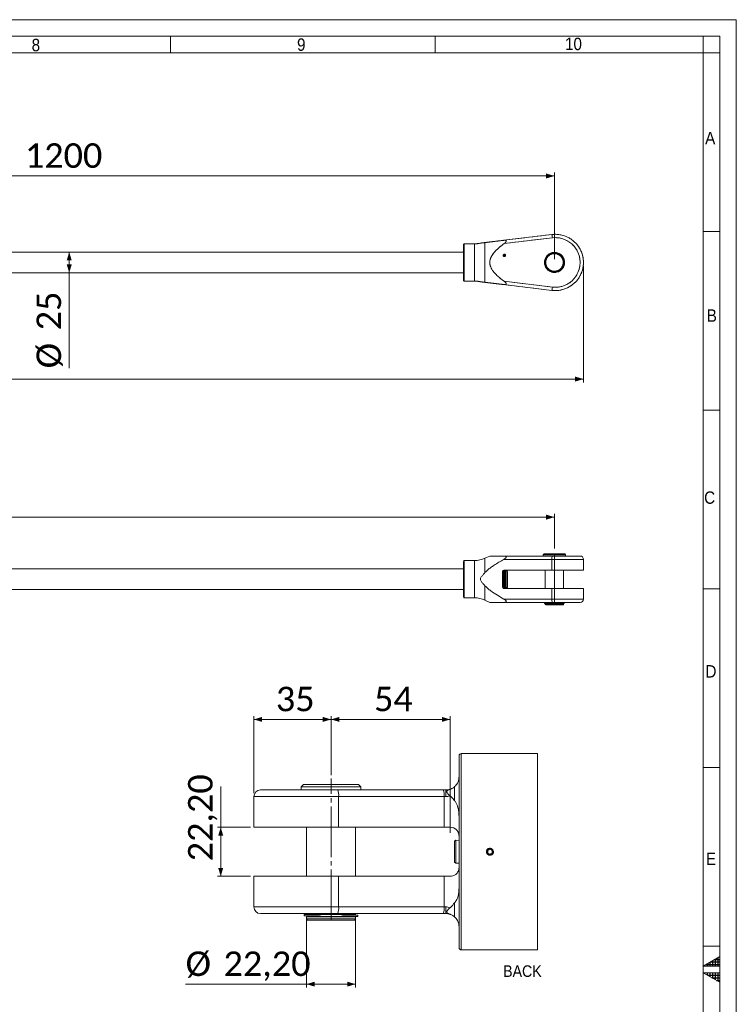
# Model space of a CAD drawing. Header units: millimetres. Extents: x 40 to 3324, y 40 to 2336.
# Tile 8 of 8: x 2458 to 3324, y 1146 to 2336. Entities that reach past the tile are written whole.
import ezdxf

# ---------------------------------------------------------------- set-up
doc = ezdxf.new("R2010")
doc.units = ezdxf.units.MM
doc.header["$LTSCALE"] = 4
for name, pattern in [('SLD-Centro', [19.05, 15.24, -1.27, 1.27, -1.27]), ('SLD-Combinazione-di-due-tratteggi', [12.7, 6.35, -1.27, 1.27, -1.27, 1.27, -1.27]), ('SLD-Solido', [0])]:
    doc.linetypes.add(name, pattern=pattern)
doc.styles.add('SLDTEXTSTYLE0', font='GOTHIC.TTF', dxfattribs={"width": 0.913})
doc.styles.add('SLDTEXTSTYLE3', font='CALIBRI.TTF')
doc.styles.add('SLDTEXTSTYLE4', font='CALIBRIB.TTF')
doc.dimstyles.new('SLDDIMSTYLE0', dxfattribs={"dimtxt": 29.633333, "dimasz": 10, "dimexe": 0, "dimexo": 0.0625, "dimgap": 7.408333, "dimtad": 1, "dimrnd": 1e-09, "dimzin": 12, "dimdsep": 46, "dimtxsty": 'SLDTEXTSTYLE4', "dimsah": 1, "dimcen": 0.09, "dimadec": 0, "dimazin": 3, "dimtfac": 1, "dimtofl": 0, "dimtmove": 0, "dimatfit": 3, "dimfxl": 0, "dimfrac": 2, "dimtolj": 1, "dimtzin": 12, "dimarcsym": 0})
doc.dimstyles.new('SLDDIMSTYLE3', dxfattribs={"dimtxt": 29.633333, "dimasz": 10, "dimexe": 0, "dimexo": 0.0625, "dimgap": 7.408333, "dimtad": 1, "dimlfac": 0.375, "dimrnd": 1e-09, "dimzin": 12, "dimdsep": 46, "dimtxsty": 'SLDTEXTSTYLE4', "dimsah": 1, "dimcen": 0.09, "dimadec": 0, "dimazin": 3, "dimtfac": 1, "dimtofl": 0, "dimtmove": 0, "dimatfit": 3, "dimfxl": 0, "dimfrac": 2, "dimtolj": 1, "dimtzin": 12, "dimarcsym": 0})

# ---------------------------------------------------------------- blocks, each defined once
blk = doc.blocks.new('_D')
at = {"color": 7, "linetype": 'SLD-Solido', "lineweight": 0}
for p, q in [((215.7, 2038.6), (215.7, 1897.6)), ((3139.2, 2038.6), (3139.2, 1897.6)), ((215.7, 1901.6), (3139.2, 1901.6))]:
    blk.add_line(p, q, dxfattribs=at)
for points in [[(215.7, 1901.6), (225.7, 1898.6), (225.7, 1904.6)], [(3139.2, 1901.6), (3129.2, 1904.6), (3129.2, 1898.6)]]:
    blk.add_solid(points, dxfattribs=at)
at = {"color": 7, "linetype": 'SLD-Solido', "lineweight": 0, "insert": (1612.3, 1941.1), "char_height": 29.63, "attachment_point": 1, "style": 'SLDTEXTSTYLE3'}
blk.add_mtext('2923,50', dxfattribs=at)
blk = doc.blocks.new('_D_1')
at = {"color": 7, "linetype": 'SLD-Solido', "lineweight": 0}
for p, q in [((2517.8, 2055.1), (2517.8, 2030.1)), ((2517.8, 2030.1), (2517.8, 1914.6))]:
    blk.add_line(p, q, dxfattribs=at)
for points in [[(2517.8, 2055.1), (2514.8, 2045.1), (2520.8, 2045.1)], [(2517.8, 2030.1), (2520.8, 2040.1), (2514.8, 2040.1)]]:
    blk.add_solid(points, dxfattribs=at)
at = {"color": 7, "linetype": 'SLD-Solido', "lineweight": 0, "char_height": 29.63, "attachment_point": 1, "rotation": 90, "style": 'SLDTEXTSTYLE3'}
for s, insert in [('25', (2478.3, 1960.5)), ('%%c', (2478.3, 1914.6))]:
    blk.add_mtext(s, dxfattribs=dict(at, insert=insert))
blk = doc.blocks.new('_D_2')
at = {"color": 7, "linetype": 'SLD-Solido', "lineweight": 0}
for p, q in [((1904.2, 2046.6), (1904.2, 2151.1)), ((1904.2, 2147.1), (3104.2, 2147.1)), ((3104.2, 2046.6), (3104.2, 2151.1))]:
    blk.add_line(p, q, dxfattribs=at)
for points in [[(1904.2, 2147.1), (1914.2, 2144.1), (1914.2, 2150.1)], [(3104.2, 2147.1), (3094.2, 2150.1), (3094.2, 2144.1)]]:
    blk.add_solid(points, dxfattribs=at)
at = {"color": 7, "linetype": 'SLD-Solido', "lineweight": 0, "insert": (2464.2, 2186.6), "char_height": 29.63, "attachment_point": 1, "style": 'SLDTEXTSTYLE3'}
blk.add_mtext('1200', dxfattribs=at)
blk = doc.blocks.new('_D_3')
at = {"color": 7, "linetype": 'SLD-Solido', "lineweight": 0}
for p, q in [((250.7, 1696.8), (250.7, 1738.7)), ((3104.2, 1696.8), (3104.2, 1738.7)), ((250.7, 1734.7), (3104.2, 1734.7))]:
    blk.add_line(p, q, dxfattribs=at)
for points in [[(250.7, 1734.7), (260.7, 1731.7), (260.7, 1737.7)], [(3104.2, 1734.7), (3094.2, 1737.7), (3094.2, 1731.7)]]:
    blk.add_solid(points, dxfattribs=at)
at = {"color": 7, "linetype": 'SLD-Solido', "lineweight": 0, "insert": (1612.3, 1774.2), "char_height": 29.63, "attachment_point": 1, "style": 'SLDTEXTSTYLE3'}
blk.add_mtext('2853,50', dxfattribs=at)
blk = doc.blocks.new('_D_8')
at = {"color": 7, "linetype": 'SLD-Solido', "lineweight": 0}
for p, q in [((2740.9, 1400.9), (2740.9, 1494.2)), ((2834.2, 1490.2), (2740.9, 1490.2)), ((2834.2, 1422.9), (2834.2, 1494.2))]:
    blk.add_line(p, q, dxfattribs=at)
for points in [[(2740.9, 1490.2), (2750.9, 1487.2), (2750.9, 1493.2)], [(2834.2, 1490.2), (2824.2, 1493.2), (2824.2, 1487.2)]]:
    blk.add_solid(points, dxfattribs=at)
at = {"color": 7, "linetype": 'SLD-Solido', "lineweight": 0, "insert": (2767.5, 1529.7), "char_height": 29.63, "attachment_point": 1, "style": 'SLDTEXTSTYLE3'}
blk.add_mtext('35', dxfattribs=at)
blk = doc.blocks.new('_D_9')
at = {"color": 7, "linetype": 'SLD-Solido', "lineweight": 0}
for p, q in [((2834.2, 1422.9), (2834.2, 1494.2)), ((2978.2, 1490.2), (2834.2, 1490.2)), ((2978.2, 1353.2), (2978.2, 1494.2))]:
    blk.add_line(p, q, dxfattribs=at)
for points in [[(2834.2, 1490.2), (2844.2, 1487.2), (2844.2, 1493.2)], [(2978.2, 1490.2), (2968.2, 1493.2), (2968.2, 1487.2)]]:
    blk.add_solid(points, dxfattribs=at)
at = {"color": 7, "linetype": 'SLD-Solido', "lineweight": 0, "insert": (2886.2, 1529.7), "char_height": 29.63, "attachment_point": 1, "style": 'SLDTEXTSTYLE3'}
blk.add_mtext('54', dxfattribs=at)
blk = doc.blocks.new('_D_10')
at = {"color": 7, "linetype": 'SLD-Solido', "lineweight": 0}
for p, q in [((2804.6, 1250.2), (2804.6, 1166.2)), ((2863.8, 1250.2), (2863.8, 1166.2)), ((2804.6, 1170.2), (2658.5, 1170.2)), ((2804.6, 1170.2), (2863.8, 1170.2))]:
    blk.add_line(p, q, dxfattribs=at)
for points in [[(2804.6, 1170.2), (2814.6, 1167.2), (2814.6, 1173.2)], [(2863.8, 1170.2), (2853.8, 1173.2), (2853.8, 1167.2)]]:
    blk.add_solid(points, dxfattribs=at)
at = {"color": 7, "linetype": 'SLD-Solido', "lineweight": 0, "char_height": 29.63, "attachment_point": 1, "style": 'SLDTEXTSTYLE3'}
for s, insert in [('%%c', (2658.5, 1209.7)), ('22,20', (2704.3, 1209.7))]:
    blk.add_mtext(s, dxfattribs=dict(at, insert=insert))
blk = doc.blocks.new('_D_11')
at = {"color": 7, "linetype": 'SLD-Solido', "lineweight": 0}
for p, q in [((2700.9, 1359.8), (2700.9, 1409.1)), ((2736.9, 1359.8), (2696.9, 1359.8)), ((2700.9, 1300.6), (2700.9, 1359.8)), ((2736.9, 1300.6), (2696.9, 1300.6))]:
    blk.add_line(p, q, dxfattribs=at)
for points in [[(2700.9, 1359.8), (2697.9, 1349.8), (2703.9, 1349.8)], [(2700.9, 1300.6), (2703.9, 1310.6), (2697.9, 1310.6)]]:
    blk.add_solid(points, dxfattribs=at)
at = {"color": 7, "linetype": 'SLD-Solido', "lineweight": 0, "insert": (2661.4, 1318.7), "char_height": 29.63, "attachment_point": 1, "rotation": 90, "style": 'SLDTEXTSTYLE3'}
blk.add_mtext('22,20', dxfattribs=at)

msp = doc.modelspace()

# ---------------------------------------------------------------- hatches: boundary and pattern name
at = {"linetype": 'Continuous'}
h = msp.add_hatch(dxfattribs=at)
h.set_pattern_fill('NET', color=8, style=0)
h.paths.add_polyline_path([(3304, 1192), (3304, 1203.547), (3284, 1192)], flags=0)
h = msp.add_hatch(dxfattribs=at)
h.set_pattern_fill('NET', color=8, style=0)
h.paths.add_polyline_path([(3284, 1184), (3304, 1184), (3304, 1172.453)], flags=0)

# ---------------------------------------------------------------- linework, layer by layer
at = {"color": 7, "linetype": 'SLD-Solido', "lineweight": 0}
for p, q in [((3324, 2336), (40, 2336)), ((3324, 40), (3324, 2336)), ((3304, 2316), (60, 2316)), ((2640, 2316), (2640, 2296)), ((2960, 2316), (2960, 2296)), ((3284, 2296), (3284, 2316)), ((3304, 60), (3304, 2316)), ((3304, 2296), (3284, 2296)), ((3304, 2080), (3284, 2080)), ((3304, 1864), (3284, 1864)), ((3304, 1648), (3284, 1648)), ((3083.848, 1211.555), (3083.848, 1448.888)), ((3304, 1432), (3284, 1432)), ((3304, 1216), (3284, 1216)), ((3304, 1203.547), (3284, 1192)), ((3304, 1192), (3304, 1203.547)), ((3284, 1192), (3304, 1192)), ((3304, 1172.453), (3284, 1184)), ((3284, 1184), (3304, 1184)), ((3304, 1184), (3304, 1172.453))]:
    msp.add_line(p, q, dxfattribs=at)
at = {"color": 7, "linetype": 'SLD-Solido', "lineweight": 15}
for p, q in [((3284, 2296), (80, 2296)), ((3284, 80), (3284, 2296)), ((3043.097, 2069.338), (3101.187, 2076.325)), ((3101.665, 2072.353), (3043.401, 2065.345)), ((2994.247, 2021.068), (2994.247, 2064.068)), ((3007.596, 2065.068), (2995.247, 2065.068)), ((3020.275, 2018.543), (3020.275, 2066.593)), ((2994.247, 2055.068), (1794.247, 2055.068)), ((3043.247, 2052.482), (3043.31, 2052.305)), ((3043.447, 2051.916), (3043.31, 2052.305)), ((3044.047, 2051.916), (3044.184, 2052.305)), ((3044.184, 2052.305), (3044.247, 2052.482)), ((3100.451, 2052.998), (3100.092, 2053.985)), ((3101.171, 2054.322), (3101.532, 2053.331)), ((1794.247, 2030.068), (2994.247, 2030.068)), ((3108.403, 2031.151), (3108.043, 2032.137)), ((3109.086, 2032.578), (3109.446, 2031.587)), ((2995.247, 2020.068), (3007.596, 2020.068)), ((3101.187, 2008.811), (3043.097, 2015.798)), ((3043.401, 2019.79), (3101.665, 2012.783)), ((3091.747, 1690.191), (3090.747, 1689.191)), ((3091.747, 1690.191), (3104.247, 1690.191)), ((3104.247, 1690.191), (3116.747, 1690.191)), ((3117.747, 1689.191), (3116.747, 1690.191)), ((2994.247, 1638.191), (2994.247, 1681.191)), ((3007.596, 1682.191), (2995.247, 1682.191)), ((3026.077, 1687.707), (3020.275, 1685.002)), ((3101.187, 1683.691), (3043.097, 1683.691)), ((3043.401, 1687.691), (3101.665, 1687.691)), ((3090.747, 1689.191), (3090.747, 1687.691)), ((3090.747, 1689.191), (3104.247, 1689.191)), ((3101.187, 1670.791), (3101.187, 1683.691)), ((3101.665, 1687.691), (3135.247, 1687.691)), ((3104.247, 1689.191), (3117.747, 1689.191)), ((3117.747, 1687.691), (3117.747, 1689.191)), ((3139.247, 1670.791), (3139.247, 1683.691)), ((2994.247, 1672.191), (1794.247, 1672.191)), ((3041.247, 1650.591), (3041.247, 1668.791)), ((3042.247, 1670.523), (3042.247, 1666.673)), ((3042.247, 1652.709), (3042.247, 1666.673)), ((3043.247, 1670.791), (3043.247, 1648.591)), ((3043.247, 1670.791), (3101.187, 1670.791)), ((3043.447, 1670.791), (3043.447, 1648.591)), ((3044.047, 1670.791), (3044.047, 1648.591)), ((3044.247, 1670.791), (3044.247, 1648.591)), ((3045.247, 1648.591), (3045.247, 1670.791)), ((3047.047, 1669.691), (3045.547, 1669.691)), ((3045.547, 1649.691), (3045.547, 1669.691)), ((3047.547, 1669.191), (3047.047, 1669.691)), ((3047.047, 1649.691), (3047.047, 1669.691)), ((3047.547, 1650.191), (3047.547, 1669.191)), ((3093.147, 1670.791), (3093.147, 1648.591)), ((3101.187, 1670.791), (3139.247, 1670.791)), ((3115.347, 1648.591), (3115.347, 1670.791)), ((3045.547, 1666.191), (3045.247, 1666.191)), ((1794.247, 1647.191), (2994.247, 1647.191)), ((3042.247, 1652.709), (3042.247, 1648.859)), ((3101.187, 1648.591), (3043.247, 1648.591)), ((3045.247, 1653.191), (3045.547, 1653.191)), ((3045.547, 1649.691), (3047.047, 1649.691)), ((3047.047, 1649.691), (3047.547, 1650.191)), ((3139.247, 1648.591), (3101.187, 1648.591)), ((3101.187, 1635.691), (3101.187, 1648.591)), ((3139.247, 1635.691), (3139.247, 1648.591)), ((2995.247, 1637.191), (3007.596, 1637.191)), ((3020.275, 1634.38), (3026.082, 1631.672)), ((3043.097, 1635.691), (3101.187, 1635.691)), ((3101.665, 1631.691), (3043.401, 1631.691)), ((3092.097, 1630.991), (3092.097, 1630.411)), ((3092.097, 1630.991), (3107.323, 1630.991)), ((3093.147, 1631.691), (3093.147, 1631.191)), ((3093.147, 1631.191), (3104.247, 1631.191)), ((3093.597, 1631.191), (3093.597, 1630.991)), ((3116.397, 1630.611), (3101.171, 1630.611)), ((3135.247, 1631.691), (3101.665, 1631.691)), ((3104.247, 1631.191), (3108.043, 1631.191)), ((3107.89, 1631.19), (3108.403, 1631.19)), ((3108.403, 1631.191), (3108.043, 1631.191)), ((3108.403, 1631.191), (3108.403, 1631.19)), ((3108.403, 1631.191), (3116.397, 1631.191)), ((3114.897, 1630.241), (3114.897, 1630.611)), ((3115.347, 1631.191), (3115.347, 1631.691)), ((3116.397, 1630.611), (3116.397, 1631.191)), ((3092.097, 1630.411), (3100.092, 1630.411)), ((3093.147, 1630.241), (3093.147, 1629.241)), ((3093.147, 1630.241), (3104.247, 1630.241)), ((3093.147, 1629.241), (3093.647, 1628.741)), ((3093.147, 1629.241), (3104.247, 1629.241)), ((3093.597, 1630.411), (3093.597, 1630.241)), ((3093.647, 1628.741), (3104.247, 1628.741)), ((3100.092, 1630.411), (3100.092, 1630.411)), ((3100.605, 1630.411), (3100.092, 1630.411)), ((3100.605, 1630.411), (3100.092, 1630.411)), ((3104.247, 1630.241), (3115.347, 1630.241)), ((3104.247, 1629.241), (3115.347, 1629.241)), ((3104.247, 1628.741), (3114.847, 1628.741)), ((3114.847, 1628.741), (3115.347, 1629.241)), ((3115.347, 1629.241), (3115.347, 1630.241)), ((2988.893, 1446.222), (2988.893, 1214.222)), ((3083.848, 1448.888), (2991.56, 1448.888)), ((2748.893, 1404.888), (2842.35, 1404.888)), ((2800.893, 1411.555), (2798.227, 1408.888)), ((2798.227, 1408.888), (2798.227, 1404.888)), ((2798.227, 1408.888), (2870.227, 1408.888)), ((2800.893, 1411.555), (2867.56, 1411.555)), ((2842.35, 1404.888), (2969.761, 1404.888)), ((2870.227, 1408.888), (2867.56, 1411.555)), ((2870.227, 1404.888), (2870.227, 1408.888)), ((2969.761, 1404.888), (2972.893, 1404.888)), ((2972.893, 1396.888), (2972.893, 1404.888)), ((2983.56, 1408.963), (2983.56, 1391.847)), ((2740.893, 1396.888), (2740.893, 1359.822)), ((2843.394, 1359.822), (2843.394, 1396.888)), ((2970.805, 1396.888), (2843.394, 1396.888)), ((2970.805, 1359.822), (2970.805, 1396.888)), ((2972.893, 1396.888), (2970.805, 1396.888)), ((2843.394, 1359.822), (2740.893, 1359.822)), ((2804.627, 1359.822), (2804.627, 1300.622)), ((2970.805, 1359.822), (2843.394, 1359.822)), ((2863.827, 1300.622), (2863.827, 1359.822)), ((2978.226, 1359.822), (2970.805, 1359.822)), ((2984.925, 1344.158), (2983.56, 1342.862)), ((2983.56, 1330.222), (2983.56, 1342.862)), ((2988.893, 1343.95), (2984.925, 1344.158)), ((2984.925, 1344.158), (2984.925, 1330.222)), ((3026.227, 1333.301), (3023.56, 1331.761)), ((3028.893, 1331.761), (3026.227, 1333.301)), ((2983.56, 1317.581), (2983.56, 1330.222)), ((2984.925, 1330.222), (2984.925, 1316.286)), ((3023.56, 1331.761), (3023.56, 1328.682)), ((3023.56, 1328.682), (3026.227, 1327.143)), ((3026.227, 1327.143), (3028.893, 1328.682)), ((3028.893, 1328.682), (3028.893, 1331.761)), ((2983.56, 1317.581), (2984.925, 1316.286)), ((2984.925, 1316.286), (2988.893, 1316.494)), ((2740.893, 1300.622), (2740.893, 1263.555)), ((2740.893, 1300.622), (2843.394, 1300.622)), ((2843.394, 1263.555), (2843.394, 1300.622)), ((2843.394, 1300.622), (2970.805, 1300.622)), ((2970.805, 1300.622), (2978.226, 1300.622)), ((2970.805, 1263.555), (2970.805, 1300.622)), ((2843.394, 1263.555), (2970.805, 1263.555)), ((2970.805, 1263.555), (2972.893, 1263.555)), ((2972.893, 1263.555), (2972.893, 1255.555)), ((2983.56, 1268.596), (2983.56, 1251.481)), ((2842.35, 1255.555), (2748.893, 1255.555)), ((2801.827, 1254.222), (2801.827, 1252.675)), ((2801.827, 1254.222), (2845.308, 1254.222)), ((2820.362, 1252.675), (2801.827, 1252.675)), ((2804.627, 1255.555), (2804.627, 1254.222)), ((2804.627, 1251.688), (2804.627, 1249.022)), ((2804.627, 1251.688), (2863.827, 1251.688)), ((2805.827, 1252.675), (2805.827, 1251.688)), ((2823.145, 1252.142), (2823.145, 1252.144)), ((2823.145, 1252.142), (2866.627, 1252.142)), ((2969.761, 1255.555), (2842.35, 1255.555)), ((2845.308, 1254.22), (2845.308, 1254.222)), ((2845.308, 1254.222), (2863.827, 1254.222)), ((2848.092, 1253.688), (2866.627, 1253.688)), ((2862.627, 1253.688), (2862.627, 1254.222)), ((2862.627, 1251.688), (2862.627, 1252.142)), ((2863.827, 1254.222), (2863.827, 1255.555)), ((2863.827, 1249.022), (2863.827, 1251.688)), ((2866.627, 1252.142), (2866.627, 1253.688)), ((2972.893, 1255.555), (2969.761, 1255.555)), ((2804.627, 1249.022), (2805.96, 1247.688)), ((2804.627, 1249.022), (2863.827, 1249.022)), ((2805.96, 1247.688), (2862.493, 1247.688)), ((2862.493, 1247.688), (2863.827, 1249.022)), ((2991.56, 1211.555), (3083.848, 1211.555))]:
    msp.add_line(p, q, dxfattribs=at)
at = {"color": 7, "linetype": 'SLD-Combinazione-di-due-tratteggi', "lineweight": 0}
for p, q in [((3043.097, 2069.338), (3101.187, 2076.325)), ((3101.665, 2072.353), (3043.401, 2065.345)), ((2994.247, 2021.068), (2994.247, 2064.068)), ((3007.596, 2065.068), (2995.247, 2065.068)), ((3020.275, 2018.543), (3020.275, 2066.593)), ((2994.247, 2055.068), (1794.247, 2055.068)), ((3043.247, 2052.482), (3043.31, 2052.305)), ((3043.447, 2051.916), (3043.31, 2052.305)), ((3044.047, 2051.916), (3044.184, 2052.305)), ((3044.184, 2052.305), (3044.247, 2052.482)), ((3100.451, 2052.998), (3100.092, 2053.985)), ((3101.171, 2054.322), (3101.532, 2053.331)), ((1794.247, 2030.068), (2994.247, 2030.068)), ((3108.403, 2031.151), (3108.043, 2032.137)), ((3109.086, 2032.578), (3109.446, 2031.587)), ((2995.247, 2020.068), (3007.596, 2020.068)), ((3101.187, 2008.811), (3043.097, 2015.798)), ((3043.401, 2019.79), (3101.665, 2012.783))]:
    msp.add_line(p, q, dxfattribs=at)
at = {"color": 8, "linetype": 'SLD-Solido', "lineweight": 15}
for p, q in [((2995.247, 2020.068), (2995.247, 2065.068)), ((3007.596, 2020.068), (3007.596, 2065.068)), ((2995.247, 1637.191), (2995.247, 1682.191)), ((3007.596, 1637.191), (3007.596, 1682.191)), ((3020.275, 1667.656), (3020.275, 1685.002)), ((3139.247, 1683.691), (3101.187, 1683.691)), ((3020.275, 1634.38), (3020.275, 1651.726)), ((3101.187, 1635.691), (3139.247, 1635.691)), ((2991.56, 1448.888), (2991.56, 1211.555)), ((2843.394, 1396.888), (2740.893, 1396.888)), ((2740.893, 1263.555), (2843.394, 1263.555))]:
    msp.add_line(p, q, dxfattribs=at)
at = {"color": 8, "linetype": 'SLD-Combinazione-di-due-tratteggi', "lineweight": 0}
for p, q in [((2995.247, 2020.068), (2995.247, 2065.068)), ((3007.596, 2020.068), (3007.596, 2065.068))]:
    msp.add_line(p, q, dxfattribs=at)
at = {"color": 7, "linetype": 'SLD-Centro', "lineweight": 0}
for p, q in [((3104.247, 1628.741), (3104.247, 1692.845)), ((2834.227, 1247.688), (2834.227, 1418.913))]:
    msp.add_line(p, q, dxfattribs=at)
at = {"color": 7, "linetype": 'SLD-Solido', "lineweight": 15, "flags": 128}
for points in [[(3101.665, 2072.353), (3101.571, 2073.128), (3101.482, 2073.873), (3101.399, 2074.56), (3101.327, 2075.161), (3101.267, 2075.655), (3101.223, 2076.022), (3101.196, 2076.248), (3101.187, 2076.325)], [(3101.665, 2012.783), (3101.571, 2012.008), (3101.482, 2011.263), (3101.399, 2010.576), (3101.327, 2009.974), (3101.267, 2009.48), (3101.223, 2009.113), (3101.196, 2008.887), (3101.187, 2008.811)]]:
    msp.add_lwpolyline(points, dxfattribs=at)
at = {"color": 7, "linetype": 'SLD-Combinazione-di-due-tratteggi', "lineweight": 0, "flags": 128}
for points in [[(3101.665, 2072.353), (3101.571, 2073.128), (3101.482, 2073.873), (3101.399, 2074.56), (3101.327, 2075.161), (3101.267, 2075.655), (3101.223, 2076.022), (3101.196, 2076.248), (3101.187, 2076.325)], [(3101.665, 2012.783), (3101.571, 2012.008), (3101.482, 2011.263), (3101.399, 2010.576), (3101.327, 2009.974), (3101.267, 2009.48), (3101.223, 2009.113), (3101.196, 2008.887), (3101.187, 2008.811)]]:
    msp.add_lwpolyline(points, dxfattribs=at)
at = {"color": 7, "linetype": 'SLD-Solido', "lineweight": 15}
for centre, radius in [((3043.747, 2051.068), 1.5), ((3104.247, 2042.568), 11.1), ((3104.247, 2042.568), 10.6), ((3026.226, 1330.222), 3.486)]:
    msp.add_circle(centre, radius, dxfattribs=at)
at = {"color": 7, "linetype": 'SLD-Combinazione-di-due-tratteggi', "lineweight": 0}
for centre, radius in [((3043.747, 2051.068), 1.5), ((3104.247, 2042.568), 11.1), ((3104.247, 2042.568), 10.6)]:
    msp.add_circle(centre, radius, dxfattribs=at)
at = {"color": 7, "linetype": 'SLD-Solido', "lineweight": 15}
for centre, radius, start, end in [((3105.247, 2042.568), 34, 263.141643, 96.858357), ((3105.247, 2042.568), 30, 263.141643, 96.858357), ((2995.247, 2064.068), 1, 90, 180), ((3007.596, 2095.068), 30, 270, 283.805359), ((3043.747, 2051.068), 1.312, 109.471221, 70.528779), ((3043.747, 2051.068), 0.9, 109.471221, 70.528779), ((3104.247, 2042.568), 12.15, 110, 290), ((3104.247, 2042.568), 12.15, 104.663545, 110), ((3104.247, 2042.568), 12.15, 295.336455, 104.663545), ((3104.247, 2042.568), 12.15, 290, 295.336455), ((2995.247, 2021.068), 1, 180, 270), ((3007.596, 1990.068), 30, 76.203062, 90), ((2995.247, 1681.191), 1, 90, 180), ((3007.596, 1712.191), 30, 270, 295), ((3109.92, 1684.676), 8.789, 159.941205, 186.439011), ((3135.247, 1683.691), 4, 0, 90), ((3043.247, 1668.791), 2, 90, 180), ((3043.247, 1650.591), 2, 180, 270), ((2995.247, 1638.191), 1, 180, 270), ((3007.596, 1607.191), 30, 65, 90), ((3109.92, 1634.705), 8.789, 173.560989, 200.058795), ((3135.247, 1635.691), 4, 270, 0), ((2991.56, 1446.222), 2.667, 90.004572, 179.999697), ((2748.893, 1396.888), 8, 90.000019, 179.99959), ((2827.278, 1398.853), 16.235, 353.050183, 21.823829), ((2954.695, 1398.854), 16.229, 353.042214, 21.827321), ((2972.893, 1420.888), 15.999, 270.000149, 287.337314), ((2972.835, 1408.127), 11.239, 270.299274, 296.31699), ((2748.893, 1263.555), 8, 180.00041, 269.999981), ((2827.278, 1261.591), 16.235, 338.176171, 6.949817), ((2954.695, 1261.589), 16.229, 338.172679, 6.957786), ((2972.835, 1252.317), 11.239, 63.68301, 89.700726), ((2904.82, 1687.564), 443.015, 259.009649, 259.376138), ((2763.634, 818.799), 443.015, 79.009649, 79.376138), ((2972.893, 1239.556), 15.999, 72.662686, 89.999851), ((2991.56, 1214.222), 2.667, 180.000303, 269.995428)]:
    msp.add_arc(centre, radius, start, end, dxfattribs=at)
at = {"color": 7, "linetype": 'SLD-Combinazione-di-due-tratteggi', "lineweight": 0}
for centre, radius, start, end in [((3105.247, 2042.568), 34, 263.141643, 96.858357), ((3105.247, 2042.568), 30, 263.141643, 96.858357), ((2995.247, 2064.068), 1, 90, 180), ((3007.596, 2095.068), 30, 270, 283.805359), ((3043.747, 2051.068), 1.312, 109.471221, 70.528779), ((3043.747, 2051.068), 0.9, 109.471221, 70.528779), ((3104.247, 2042.568), 12.15, 110, 290), ((3104.247, 2042.568), 12.15, 104.663545, 110), ((3104.247, 2042.568), 12.15, 295.336455, 104.663545), ((3104.247, 2042.568), 12.15, 290, 295.336455), ((2995.247, 2021.068), 1, 180, 270), ((3007.596, 1990.068), 30, 76.203062, 90)]:
    msp.add_arc(centre, radius, start, end, dxfattribs=at)
at = {"color": 7, "linetype": 'SLD-Solido', "lineweight": 15}
for centre, start_param, end_param in [((3104.247, 1630.411), 1.81696464, 1.91010335), ((3104.247, 1631.19), 4.95855729, 5.05169601)]:
    msp.add_ellipse(centre, major_axis=(12.149, 2.02), ratio=0.05869036, start_param=start_param, end_param=end_param, dxfattribs=at)
for points, knots in [([(3014.754, 2065.929), (3014.765, 2065.93), (3014.799, 2065.934), (3015.882, 2066.064), (3017.801, 2066.295), (3019.448, 2066.493), (3020.275, 2066.593)], [0, 0, 0, 0, 0.08888183, 0.2522137, 0.62461871, 1, 1, 1, 1]), ([(3020.275, 2066.593), (3021.372, 2066.725), (3023.568, 2066.989), (3028.621, 2067.597), (3035.109, 2068.377), (3040.49, 2069.024), (3043.097, 2069.338)], [0, 0, 0, 0, 0.1672236, 0.3347907, 0.67758066, 1, 1, 1, 1]), ([(3043.401, 2065.345), (3041.905, 2064.21), (3038.735, 2061.805), (3034.163, 2057.796), (3030.683, 2053.969), (3028.428, 2050.656), (3027.184, 2048.232), (3026.372, 2045.786), (3025.988, 2043.375), (3026.076, 2040.93), (3026.641, 2038.309), (3027.774, 2035.617), (3029.815, 2032.309), (3032.79, 2028.734), (3036.711, 2025.037), (3040.307, 2022.114), (3042.572, 2020.413), (3043.401, 2019.79)], [0, 0, 0, 0, 0.09515299, 0.20165053, 0.30787228, 0.35620227, 0.40446134, 0.44544456, 0.48637472, 0.5275189, 0.56869726, 0.62162036, 0.67467079, 0.76527543, 0.85639173, 0.94747427, 1, 1, 1, 1]), ([(3043.401, 2065.345), (3044.005, 2065.819), (3044.821, 2066.458), (3045.629, 2067.422), (3045.958, 2067.992), (3046.059, 2068.484), (3045.968, 2068.838), (3045.675, 2069.149), (3044.967, 2069.414), (3044.032, 2069.434), (3043.316, 2069.36), (3043.097, 2069.338)], [0, 0, 0, 0, 0.25666547, 0.34677654, 0.43755761, 0.49858716, 0.55985005, 0.61799404, 0.71928534, 0.91402777, 1, 1, 1, 1]), ([(3020.275, 2018.543), (3019.505, 2018.635), (3017.965, 2018.821), (3016.092, 2019.046), (3015.059, 2019.17), (3014.676, 2019.216), (3014.74, 2019.209), (3014.753, 2019.207)], [0, 0, 0, 0, 0.351832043, 0.704058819, 0.852770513, 0.970332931, 1, 1, 1, 1]), ([(3043.097, 2015.798), (3041.089, 2016.039), (3037.072, 2016.523), (3031.822, 2017.154), (3027.319, 2017.696), (3023.563, 2018.147), (3021.369, 2018.411), (3020.275, 2018.543)], [0, 0, 0, 0, 0.24806215, 0.4960761, 0.66428989, 0.83252133, 1, 1, 1, 1]), ([(3043.097, 2015.798), (3043.731, 2015.744), (3044.582, 2015.672), (3045.477, 2015.893), (3045.869, 2016.143), (3046.045, 2016.504), (3046.024, 2016.934), (3045.762, 2017.533), (3044.945, 2018.578), (3044.033, 2019.294), (3043.401, 2019.79)], [0, 0, 0, 0, 0.247842, 0.33266888, 0.41813645, 0.47805241, 0.53810922, 0.61216707, 0.73091487, 1, 1, 1, 1]), ([(3043.097, 1683.691), (3041.089, 1682.543), (3037.072, 1680.248), (3031.822, 1676.949), (3027.319, 1673.875), (3023.563, 1671.025), (3021.369, 1668.777), (3020.275, 1667.656)], [0, 0, 0, 0, 0.24806215, 0.4960761, 0.66428989, 0.83252133, 1, 1, 1, 1]), ([(3026.085, 1687.691), (3026.072, 1687.691), (3025.998, 1687.691), (3026.37, 1687.691), (3027.168, 1687.691), (3028.681, 1687.691), (3031.075, 1687.691), (3034.44, 1687.691), (3038.13, 1687.691), (3041.183, 1687.691), (3042.962, 1687.691), (3043.401, 1687.691)], [0, 0, 0, 0, 0.019270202, 0.108430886, 0.193925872, 0.281380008, 0.443215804, 0.605513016, 0.775004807, 0.94457684, 1, 1, 1, 1]), ([(3043.097, 1683.691), (3043.731, 1684.073), (3044.582, 1684.585), (3045.477, 1685.424), (3045.869, 1685.941), (3046.045, 1686.414), (3046.024, 1686.813), (3045.762, 1687.204), (3044.945, 1687.625), (3044.033, 1687.664), (3043.401, 1687.691)], [0, 0, 0, 0, 0.247842, 0.33266888, 0.41813645, 0.47805241, 0.53810922, 0.61216707, 0.73091487, 1, 1, 1, 1]), ([(3020.275, 1667.656), (3019.491, 1666.803), (3017.925, 1665.101), (3016.115, 1662.953), (3015.031, 1661.225), (3014.642, 1659.991), (3014.795, 1658.644), (3015.853, 1656.733), (3017.767, 1654.428), (3019.438, 1652.628), (3020.275, 1651.726)], [0, 0, 0, 0, 0.17626068, 0.35210141, 0.42645773, 0.48523931, 0.54458898, 0.626204, 0.81272051, 1, 1, 1, 1]), ([(3020.275, 1651.726), (3021.372, 1650.611), (3023.568, 1648.379), (3028.621, 1644.554), (3035.109, 1640.277), (3040.49, 1637.188), (3043.097, 1635.691)], [0, 0, 0, 0, 0.1672236, 0.3347907, 0.67758066, 1, 1, 1, 1]), ([(3043.401, 1631.691), (3041.904, 1631.691), (3038.744, 1631.691), (3034.188, 1631.691), (3030.693, 1631.691), (3028.434, 1631.691), (3027.187, 1631.691), (3026.389, 1631.691), (3026.023, 1631.691), (3026.077, 1631.691), (3026.091, 1631.691)], [0, 0, 0, 0, 0.190314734, 0.40179727, 0.615728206, 0.711638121, 0.808913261, 0.889762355, 0.972760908, 1, 1, 1, 1]), ([(3043.401, 1631.691), (3044.005, 1631.716), (3044.821, 1631.749), (3045.629, 1632.098), (3045.958, 1632.413), (3046.059, 1632.815), (3045.968, 1633.222), (3045.675, 1633.728), (3044.967, 1634.48), (3044.032, 1635.147), (3043.316, 1635.563), (3043.097, 1635.691)], [0, 0, 0, 0, 0.25666547, 0.34677654, 0.43755761, 0.49858716, 0.55985005, 0.61799404, 0.71928534, 0.91402777, 1, 1, 1, 1]), ([(2983.56, 1408.963), (2984.793, 1410.3), (2986.89, 1412.574), (2988.403, 1416.506), (2988.861, 1419.155), (2988.887, 1420.565), (2988.893, 1420.888)], [0, 0, 0, 0, 0.40252941, 0.68469552, 0.92774927, 1, 1, 1, 1]), ([(2977.661, 1405.615), (2976.684, 1405.25), (2975.394, 1404.767), (2974.297, 1403.514), (2974.085, 1402.6), (2974.418, 1401.505), (2975.602, 1399.868), (2976.92, 1398.788), (2977.817, 1398.053)], [0, 0, 0, 0, 0.282298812, 0.372949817, 0.447741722, 0.530719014, 0.680581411, 1, 1, 1, 1]), ([(2977.661, 1405.615), (2977.666, 1405.617), (2979.367, 1406.141), (2981.456, 1407.186), (2983.186, 1408.647), (2983.56, 1408.963)], [0, 0, 0, 0, 0.00214966, 0.78459847, 1, 1, 1, 1]), ([(2977.817, 1398.053), (2978.566, 1397.453), (2980.78, 1395.679), (2982.453, 1393.373), (2983.56, 1391.847)], [0, 0, 0, 0, 0.33814513, 1, 1, 1, 1]), ([(2983.56, 1391.847), (2983.884, 1391.462), (2985.812, 1389.166), (2987.701, 1384.588), (2988.764, 1378.473), (2988.849, 1374.759), (2988.893, 1372.855)], [0, 0, 0, 0, 0.07503186, 0.44684287, 0.71649899, 1, 1, 1, 1]), ([(2988.893, 1349.155), (2988.893, 1349.164), (2988.894, 1350.839), (2988.108, 1354.075), (2985.22, 1357.545), (2981.742, 1359.492), (2979.365, 1359.715), (2978.226, 1359.822)], [0, 0, 0, 0, 0.00157013, 0.30200764, 0.5732354, 0.795518, 1, 1, 1, 1]), ([(3030.398, 1331.119), (3030.443, 1330.821), (3030.558, 1330.049), (3030.326, 1328.782), (3029.624, 1327.507), (3028.532, 1326.535), (3027.182, 1325.98), (3025.725, 1325.902), (3024.324, 1326.312), (3023.137, 1327.162), (3022.299, 1328.357), (3021.903, 1329.762), (3021.994, 1331.219), (3022.562, 1332.563), (3023.543, 1333.643), (3024.827, 1334.339), (3026.268, 1334.57), (3027.707, 1334.311), (3028.969, 1333.59), (3029.957, 1332.497), (3030.251, 1331.578), (3030.398, 1331.119)], [0, 0, 0, 0, 0.03382228, 0.08749059, 0.14115526, 0.19483048, 0.24853491, 0.30221947, 0.35587411, 0.40953434, 0.46322391, 0.51692041, 0.57058966, 0.62423945, 0.67791754, 0.73161002, 0.78530044, 0.83896278, 0.89261257, 0.94629832, 1, 1, 1, 1]), ([(2978.226, 1300.622), (2979.365, 1300.729), (2981.742, 1300.952), (2985.22, 1302.899), (2988.108, 1306.368), (2988.894, 1309.605), (2988.893, 1311.28), (2988.893, 1311.288)], [0, 0, 0, 0, 0.204482, 0.4267646, 0.69799236, 0.99842987, 1, 1, 1, 1]), ([(2988.893, 1287.588), (2988.861, 1285.953), (2988.789, 1282.36), (2987.917, 1276.862), (2986.194, 1271.983), (2984.27, 1269.51), (2983.56, 1268.596)], [0, 0, 0, 0, 0.24338134, 0.53488134, 0.82814897, 1, 1, 1, 1]), ([(2977.817, 1262.39), (2976.874, 1261.62), (2975.594, 1260.575), (2974.458, 1258.961), (2974.084, 1257.951), (2974.278, 1256.904), (2975.381, 1255.746), (2976.639, 1255.159), (2977.557, 1254.862), (2977.661, 1254.828)], [0, 0, 0, 0, 0.33399819, 0.45345428, 0.54312636, 0.62341198, 0.73318906, 0.96978038, 1, 1, 1, 1]), ([(2983.56, 1268.596), (2982.036, 1266.579), (2980.316, 1264.303), (2978.072, 1262.585), (2977.817, 1262.39)], [0, 0, 0, 0, 0.88638186, 1, 1, 1, 1]), ([(2983.56, 1251.481), (2982.018, 1252.625), (2980.173, 1253.995), (2978.016, 1254.71), (2977.661, 1254.828)], [0, 0, 0, 0, 0.83535481, 1, 1, 1, 1]), ([(2988.893, 1239.555), (2988.816, 1240.713), (2988.644, 1243.311), (2987.076, 1247.615), (2984.829, 1250.086), (2983.56, 1251.481)], [0, 0, 0, 0, 0.25914796, 0.58163597, 1, 1, 1, 1])]:
    msp.add_open_spline(points, degree=3, knots=knots, dxfattribs=at)
at = {"color": 7, "linetype": 'SLD-Combinazione-di-due-tratteggi', "lineweight": 0}
for points, knots in [([(3014.754, 2065.929), (3014.765, 2065.93), (3014.799, 2065.934), (3015.882, 2066.064), (3017.801, 2066.295), (3019.448, 2066.493), (3020.275, 2066.593)], [0, 0, 0, 0, 0.08888183, 0.2522137, 0.62461871, 1, 1, 1, 1]), ([(3020.275, 2066.593), (3021.372, 2066.725), (3023.568, 2066.989), (3028.621, 2067.597), (3035.109, 2068.377), (3040.49, 2069.024), (3043.097, 2069.338)], [0, 0, 0, 0, 0.1672236, 0.3347907, 0.67758066, 1, 1, 1, 1]), ([(3043.401, 2065.345), (3041.905, 2064.21), (3038.735, 2061.805), (3034.163, 2057.796), (3030.683, 2053.969), (3028.428, 2050.656), (3027.184, 2048.232), (3026.372, 2045.786), (3025.988, 2043.375), (3026.076, 2040.93), (3026.641, 2038.309), (3027.774, 2035.617), (3029.815, 2032.309), (3032.79, 2028.734), (3036.711, 2025.037), (3040.307, 2022.114), (3042.572, 2020.413), (3043.401, 2019.79)], [0, 0, 0, 0, 0.09515299, 0.20165053, 0.30787228, 0.35620227, 0.40446134, 0.44544456, 0.48637472, 0.5275189, 0.56869726, 0.62162036, 0.67467079, 0.76527543, 0.85639173, 0.94747427, 1, 1, 1, 1]), ([(3043.401, 2065.345), (3044.005, 2065.819), (3044.821, 2066.458), (3045.629, 2067.422), (3045.958, 2067.992), (3046.059, 2068.484), (3045.968, 2068.838), (3045.675, 2069.149), (3044.967, 2069.414), (3044.032, 2069.434), (3043.316, 2069.36), (3043.097, 2069.338)], [0, 0, 0, 0, 0.25666547, 0.34677654, 0.43755761, 0.49858716, 0.55985005, 0.61799404, 0.71928534, 0.91402777, 1, 1, 1, 1]), ([(3020.275, 2018.543), (3019.505, 2018.635), (3017.965, 2018.821), (3016.092, 2019.046), (3015.059, 2019.17), (3014.676, 2019.216), (3014.74, 2019.209), (3014.753, 2019.207)], [0, 0, 0, 0, 0.351832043, 0.704058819, 0.852770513, 0.970332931, 1, 1, 1, 1]), ([(3043.097, 2015.798), (3041.089, 2016.039), (3037.072, 2016.523), (3031.822, 2017.154), (3027.319, 2017.696), (3023.563, 2018.147), (3021.369, 2018.411), (3020.275, 2018.543)], [0, 0, 0, 0, 0.24806215, 0.4960761, 0.66428989, 0.83252133, 1, 1, 1, 1]), ([(3043.097, 2015.798), (3043.731, 2015.744), (3044.582, 2015.672), (3045.477, 2015.893), (3045.869, 2016.143), (3046.045, 2016.504), (3046.024, 2016.934), (3045.762, 2017.533), (3044.945, 2018.578), (3044.033, 2019.294), (3043.401, 2019.79)], [0, 0, 0, 0, 0.247842, 0.33266888, 0.41813645, 0.47805241, 0.53810922, 0.61216707, 0.73091487, 1, 1, 1, 1])]:
    msp.add_open_spline(points, degree=3, knots=knots, dxfattribs=at)

# ---------------------------------------------------------------- texts
at = {"color": 7, "linetype": 'Continuous', "lineweight": 0, "char_height": 15.048, "attachment_point": 1, "style": 'SLDTEXTSTYLE0'}
for s, insert in [('8', (2472.387, 2312.899)), ('9', (2793.121, 2313.398)), ('10', (3116.987, 2314.248)), ('A', (3286.339, 2200.385)), ('B', (3288.294, 1985.85)), ('C', (3285.14, 1765.854)), ('D', (3286.743, 1555.824)), ('E', (3287.33, 1329.175))]:
    msp.add_mtext(s, dxfattribs=dict(at, insert=insert))
at = {"color": 7, "linetype": 'SLD-Solido', "lineweight": 0, "insert": (3065.527, 1192.95), "char_height": 14, "attachment_point": 2, "style": 'SLDTEXTSTYLE0'}
msp.add_mtext('BACK', dxfattribs=at)

# ---------------------------------------------------------------- dimensions: what is measured, and where the dimension line sits
at = {"color": 7, "linetype": 'SLD-Solido', "lineweight": 0}
for base, p1, p2, dimstyle, picture, middle in [((3104.247, 2147.124), (1904.247, 2042.568), (3104.247, 2042.568), 'SLDDIMSTYLE0', '_D_2', (2504.247, 2147.124)), ((3104.247, 1734.691), (250.747, 1692.845), (3104.247, 1692.845), 'SLDDIMSTYLE0', '_D_3', (1677.497, 1734.691)), ((2740.893, 1490.222), (2834.227, 1418.913), (2740.893, 1396.888), 'SLDDIMSTYLE3', '_D_8', (2787.56, 1490.222)), ((2834.227, 1490.222), (2978.227, 1349.155), (2834.227, 1418.913), 'SLDDIMSTYLE3', '_D_9', (2906.227, 1490.222))]:
    dim = msp.add_linear_dim(base=base, p1=p1, p2=p2, dimstyle=dimstyle, dxfattribs=at)
    dim.commit()
    dim.dimension.update_dxf_attribs({"geometry": picture, "text_midpoint": middle, "dimtype": 160})
dim = msp.add_linear_dim(base=(2517.78, 2030.068), p1=(3004.247, 2055.068), p2=(3004.247, 2030.068), angle=90, text='%%c<>', dimstyle='SLDDIMSTYLE0', dxfattribs=at)
dim.commit()
dim.dimension.update_dxf_attribs({"geometry": '_D_1', "text_midpoint": (2517.78, 1957.568), "dimtype": 160})
for base, p1, p2, angle, dimstyle, picture, middle in [((3139.247, 1901.568), (215.747, 2042.568), (3139.247, 2042.568), 0, 'SLDDIMSTYLE0', '_D', (1677.497, 1901.568)), ((2700.893, 1359.822), (2740.893, 1300.622), (2740.893, 1359.822), 90, 'SLDDIMSTYLE3', '_D_11', (2700.893, 1363.888))]:
    dim = msp.add_linear_dim(base=base, p1=p1, p2=p2, angle=angle, dimstyle=dimstyle, dxfattribs=at)
    dim.commit()
    dim.dimension.update_dxf_attribs({"geometry": picture, "text_midpoint": middle, "dimtype": 160})
dim = msp.add_linear_dim(base=(2863.827, 1170.222), p1=(2804.627, 1254.222), p2=(2863.827, 1254.222), text='%%c<>', dimstyle='SLDDIMSTYLE3', dxfattribs=at)
dim.commit()
dim.dimension.update_dxf_attribs({"geometry": '_D_10', "text_midpoint": (2726.551, 1170.222), "dimtype": 160})

doc.saveas('drawing.dxf')
